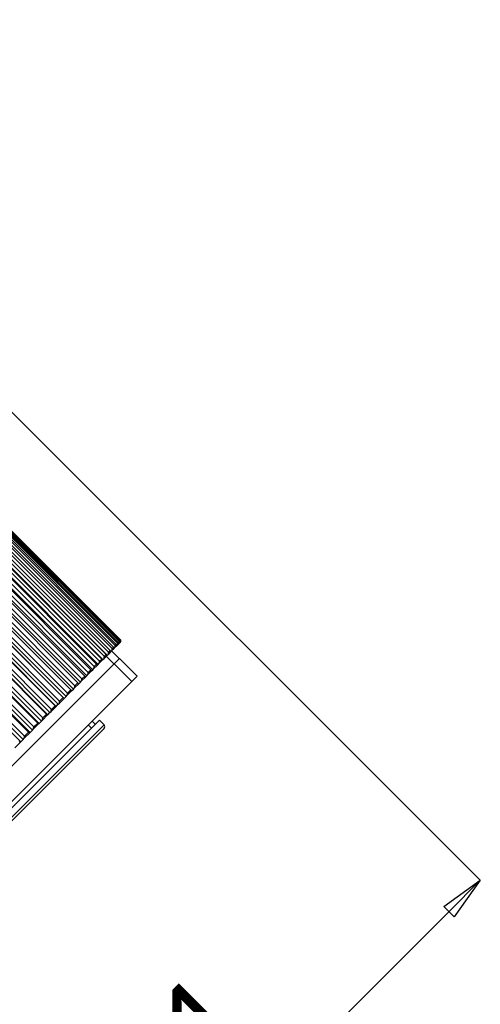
# Model space of a CAD drawing. Header units: millimetres. Extents: x 105 to 699, y 61 to 481.
# Tile 9 of 25: x 369 to 406, y 117 to 196. Entities that reach past the tile are written whole.
import ezdxf

# ---------------------------------------------------------------- set-up
doc = ezdxf.new("R2010")
doc.units = ezdxf.units.MM
doc.header["$PDSIZE"] = -1
doc.linetypes.add('SLD-Solid', pattern=[0])
doc.styles.add('SLDTEXTSTYLE0', font='TXT', dxfattribs={"width": 0.75})
doc.dimstyles.new('SLDDIMSTYLE0', dxfattribs={"dimtxt": 9, "dimasz": 3.556, "dimexe": 0, "dimexo": 0.0625, "dimgap": 2.25, "dimtad": 1, "dimdec": 0, "dimrnd": 1e-09, "dimzin": 12, "dimdsep": 46, "dimtxsty": 'SLDTEXTSTYLE0', "dimblk1": 'CLOSED', "dimblk2": 'CLOSED', "dimsah": 1, "dimcen": 0.09, "dimadec": 0, "dimazin": 3, "dimtfac": 1, "dimtofl": 0, "dimtmove": 0, "dimatfit": 3, "dimldrblk": 'CLOSED', "dimfxl": 1, "dimfrac": 2, "dimtolj": 1, "dimtzin": 12, "dimarcsym": 0})

# ---------------------------------------------------------------- blocks, each defined once
blk = doc.blocks.new('_Closed')
at = {"color": 0, "linetype": 'ByBlock', "lineweight": -2}
for p, q in [((-1, 0.166667), (0, 0)), ((-1, 0.166667), (-1, -0.166667)), ((0, 0), (-1, -0.166667)), ((0, 0), (-1, 0))]:
    blk.add_line(p, q, dxfattribs=at)
blk = doc.blocks.new('_D_4')
at = {"color": 0, "linetype": 'SLD-Solid', "lineweight": -2}
for p, q in [((336.988, 195.495), (405.938, 126.566)), ((300.931, 159.427), (369.881, 90.498)), ((403.424, 124.052), (372.395, 93.013))]:
    blk.add_line(p, q, dxfattribs=at)
at = {"layer": 'Defpoints', "color": 0, "linetype": 'SLD-Solid'}
for p in [(336.944, 195.54), (300.887, 159.472), (369.881, 90.498)]:
    blk.add_point(p, dxfattribs=at)
at = {"color": 0, "linetype": 'SLD-Solid', "lineweight": -2, "xscale": 3.556, "yscale": 3.556, "zscale": 3.556}
for p, rotation in [((405.938, 126.566), 45.00872841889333), ((369.881, 90.498), 225.0087284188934)]:
    blk.add_blockref('_Closed', p, dxfattribs=dict(at, rotation=rotation))
at = {"color": 0, "linetype": 'SLD-Solid', "lineweight": 18, "insert": (379.617, 116.15), "char_height": 9, "attachment_point": 2, "rotation": 45.00873, "style": 'SLDTEXTSTYLE0'}
blk.add_mtext('\\A1;51', dxfattribs=at)

msp = doc.modelspace()

# ---------------------------------------------------------------- linework, layer by layer
at = {"color": 7, "linetype": 'SLD-Solid', "lineweight": 25}
for p, q in [((362.206, 160.23), (376.874, 145.566)), ((376.94, 145.632), (362.272, 160.296)), ((362.343, 160.367), (377.011, 145.703)), ((377.054, 145.747), (362.387, 160.41)), ((362.428, 160.452), (377.096, 145.789)), ((377.117, 145.809), (362.449, 160.472)), ((362.461, 160.485), (377.129, 145.822)), ((377.129, 145.822), (362.462, 160.485)), ((361.241, 159.406), (376.05, 144.601)), ((361.491, 159.514), (376.158, 144.851)), ((376.29, 144.982), (361.622, 159.645)), ((361.779, 159.802), (376.447, 145.139)), ((376.557, 145.249), (361.889, 159.912)), ((362.018, 160.041), (376.686, 145.378)), ((376.774, 145.466), (362.106, 160.129)), ((360.513, 158.678), (375.323, 143.873)), ((360.77, 158.793), (375.437, 144.13)), ((360.9, 159.065), (375.71, 144.26)), ((375.61, 144.302), (360.942, 158.965)), ((361.154, 159.177), (375.821, 144.514)), ((375.974, 144.666), (361.306, 159.329)), ((359.866, 157.889), (374.534, 143.226)), ((374.745, 143.437), (360.077, 158.1)), ((360.081, 158.246), (374.891, 143.441)), ((360.34, 158.363), (375.008, 143.7)), ((375.2, 143.892), (360.532, 158.555)), ((373.709, 142.4), (359.041, 157.064)), ((359.09, 157.254), (373.899, 142.449)), ((359.351, 157.373), (374.018, 142.71)), ((374.247, 142.939), (359.58, 157.602)), ((359.606, 157.77), (374.415, 142.966)), ((373.131, 141.823), (358.464, 156.486)), ((358.534, 156.698), (373.343, 141.893)), ((358.795, 156.817), (373.462, 142.154)), ((357.314, 155.477), (372.123, 140.672)), ((357.572, 155.594), (372.24, 140.931)), ((357.783, 155.946), (372.592, 141.142)), ((372.517, 141.209), (357.85, 155.872)), ((357.941, 156.105), (372.75, 141.3)), ((358.201, 156.223), (372.869, 141.56)), ((356.654, 154.817), (371.463, 140.012)), ((356.91, 154.932), (371.578, 140.269)), ((357.147, 155.31), (371.956, 140.505)), ((371.869, 140.56), (357.202, 155.224)), ((355.782, 153.945), (370.591, 139.14)), ((355.964, 154.127), (370.773, 139.322)), ((356.217, 154.239), (370.885, 139.576)), ((356.479, 154.642), (371.288, 139.837)), ((371.19, 139.881), (356.522, 154.544)), ((355.059, 153.222), (369.868, 138.417)), ((369.746, 138.437), (355.079, 153.1)), ((355.248, 153.41), (370.057, 138.606)), ((355.497, 153.519), (370.165, 138.855)), ((370.481, 139.172), (355.813, 153.835)), ((354.313, 152.475), (369.122, 137.671)), ((354.507, 152.669), (369.316, 137.865)), ((354.752, 152.773), (369.42, 138.11)), ((376.447, 145.139), (376.557, 145.249)), ((376.587, 145.138), (376.672, 145.223)), ((376.79, 145.341), (376.672, 145.223)), ((376.686, 145.378), (376.774, 145.466)), ((376.79, 145.341), (376.863, 145.414)), ((376.951, 145.503), (376.863, 145.414)), ((376.874, 145.566), (376.94, 145.632)), ((377.061, 145.612), (377.003, 145.554)), ((377.011, 145.703), (377.054, 145.747)), ((377.061, 145.612), (377.091, 145.643)), ((377.096, 145.789), (377.117, 145.809)), ((377.119, 145.671), (377.128, 145.679)), ((377.129, 145.681), (377.128, 145.679)), ((377.129, 145.681), (377.129, 145.822)), ((377.129, 145.822), (377.129, 145.822)), ((376.006, 144.557), (375.801, 144.352)), ((375.821, 144.514), (375.974, 144.666)), ((376.588, 143.908), (375.972, 144.523)), ((376.006, 144.557), (376.05, 144.601)), ((376.05, 144.601), (376.14, 144.691)), ((376.316, 144.867), (376.14, 144.691)), ((376.158, 144.851), (376.29, 144.982)), ((376.3, 144.937), (376.343, 144.894)), ((376.316, 144.867), (376.343, 144.894)), ((376.343, 144.894), (376.43, 144.981)), ((377.012, 144.332), (376.396, 144.947)), ((376.578, 145.129), (376.43, 144.981)), ((376.574, 145.151), (376.587, 145.138)), ((376.578, 145.129), (376.587, 145.138)), ((376.597, 143.918), (352.096, 119.409)), ((375.243, 143.794), (374.984, 143.535)), ((375.008, 143.7), (375.2, 143.892)), ((375.243, 143.794), (375.323, 143.873)), ((375.323, 143.873), (375.415, 143.966)), ((375.647, 144.198), (375.415, 143.966)), ((375.437, 144.13), (375.61, 144.302)), ((375.647, 144.198), (375.71, 144.26)), ((375.71, 144.26), (375.801, 144.352)), ((377.022, 144.342), (376.597, 143.918)), ((378.012, 142.504), (376.597, 143.918)), ((378.436, 142.928), (377.022, 144.342)), ((374.302, 142.853), (373.994, 142.544)), ((374.018, 142.71), (374.247, 142.939)), ((374.302, 142.853), (374.415, 142.966)), ((374.415, 142.966), (374.51, 143.06)), ((374.794, 143.345), (374.51, 143.06)), ((374.534, 143.226), (374.745, 143.437)), ((374.794, 143.345), (374.891, 143.441)), ((374.891, 143.441), (374.984, 143.535)), ((378.436, 142.928), (378.012, 142.504)), ((378.012, 142.504), (353.511, 117.995)), ((373.77, 142.32), (373.438, 141.988)), ((373.462, 142.154), (373.709, 142.4)), ((373.77, 142.32), (373.899, 142.449)), ((373.899, 142.449), (373.994, 142.544)), ((372.592, 141.142), (372.75, 141.3)), ((372.75, 141.3), (372.845, 141.395)), ((373.198, 141.748), (372.845, 141.395)), ((372.869, 141.56), (373.131, 141.823)), ((373.198, 141.748), (373.343, 141.893)), ((373.343, 141.893), (373.438, 141.988)), ((371.948, 140.498), (371.555, 140.105)), ((371.578, 140.269), (371.869, 140.56)), ((371.948, 140.498), (371.956, 140.505)), ((371.956, 140.505), (372.123, 140.672)), ((372.123, 140.672), (372.216, 140.766)), ((372.59, 141.14), (372.216, 140.766)), ((372.24, 140.931), (372.517, 141.209)), ((372.59, 141.14), (372.592, 141.142)), ((371.274, 139.824), (370.864, 139.414)), ((370.885, 139.576), (371.19, 139.881)), ((371.274, 139.824), (371.288, 139.837)), ((371.288, 139.837), (371.463, 140.012)), ((371.463, 140.012), (371.555, 140.105)), ((375.419, 139.401), (362.141, 126.119)), ((362.798, 126.026), (375.794, 139.026)), ((370.571, 139.121), (370.146, 138.695)), ((370.165, 138.855), (370.481, 139.172)), ((370.571, 139.121), (370.591, 139.14)), ((370.591, 139.14), (370.773, 139.322)), ((370.773, 139.322), (370.864, 139.414)), ((374.786, 138.768), (374.531, 139.022)), ((375.087, 139.07), (374.833, 139.324)), ((375.794, 139.026), (375.419, 139.401)), ((375.794, 138.744), (362.892, 125.838)), ((369.843, 138.392), (369.403, 137.952)), ((369.42, 138.11), (369.746, 138.437)), ((369.843, 138.392), (369.868, 138.417)), ((369.868, 138.417), (370.057, 138.606)), ((370.057, 138.606), (370.146, 138.695)), ((369.091, 137.639), (368.639, 137.187)), ((369.091, 137.639), (369.122, 137.671)), ((369.122, 137.671), (369.316, 137.865)), ((369.316, 137.865), (369.403, 137.952))]:
    msp.add_line(p, q, dxfattribs=at)
msp.add_arc((375.652, 138.885), 0.2, 315.00873, 45.00873, dxfattribs=at)
for points in [[(376.557, 145.249), (376.561, 145.227), (376.568, 145.187), (376.575, 145.147), (376.578, 145.129)], [(376.672, 145.223), (376.674, 145.252), (376.679, 145.304), (376.684, 145.355), (376.686, 145.378)], [(376.774, 145.466), (376.777, 145.443), (376.782, 145.401), (376.788, 145.36), (376.79, 145.341)], [(376.863, 145.414), (376.865, 145.442), (376.869, 145.493), (376.872, 145.544), (376.874, 145.566)], [(376.94, 145.632), (376.942, 145.608), (376.946, 145.565), (376.95, 145.522), (376.951, 145.503)], [(377.003, 145.554), (377.004, 145.582), (377.007, 145.632), (377.01, 145.682), (377.011, 145.703)], [(377.054, 145.747), (377.056, 145.722), (377.058, 145.677), (377.06, 145.632), (377.061, 145.612)], [(377.091, 145.643), (377.092, 145.67), (377.094, 145.719), (377.095, 145.767), (377.096, 145.789)], [(377.117, 145.809), (377.117, 145.783), (377.118, 145.737), (377.119, 145.691), (377.119, 145.671)], [(377.128, 145.679), (377.128, 145.706), (377.129, 145.753), (377.129, 145.801), (377.129, 145.822)], [(375.801, 144.352), (375.805, 144.382), (375.812, 144.436), (375.818, 144.49), (375.821, 144.514)], [(375.974, 144.666), (375.98, 144.646), (375.99, 144.609), (376.001, 144.573), (376.006, 144.557)], [(376.14, 144.691), (376.143, 144.72), (376.149, 144.774), (376.156, 144.827), (376.158, 144.851)], [(376.29, 144.982), (376.295, 144.961), (376.304, 144.922), (376.312, 144.884), (376.316, 144.867)], [(376.43, 144.981), (376.433, 145.011), (376.439, 145.063), (376.444, 145.116), (376.447, 145.139)], [(374.984, 143.535), (374.989, 143.566), (374.996, 143.621), (375.004, 143.676), (375.008, 143.7)], [(375.2, 143.892), (375.208, 143.874), (375.222, 143.841), (375.237, 143.808), (375.243, 143.794)], [(375.415, 143.966), (375.419, 143.996), (375.427, 144.051), (375.434, 144.106), (375.437, 144.13)], [(375.61, 144.302), (375.617, 144.283), (375.63, 144.248), (375.642, 144.214), (375.647, 144.198)], [(374.247, 142.939), (374.258, 142.923), (374.276, 142.894), (374.294, 142.865), (374.302, 142.853)], [(374.51, 143.06), (374.514, 143.091), (374.522, 143.146), (374.53, 143.202), (374.534, 143.226)], [(374.745, 143.437), (374.754, 143.42), (374.771, 143.389), (374.787, 143.358), (374.794, 143.345)], [(373.438, 141.988), (373.443, 142.019), (373.451, 142.074), (373.459, 142.13), (373.462, 142.154)], [(373.709, 142.4), (373.72, 142.385), (373.74, 142.358), (373.761, 142.332), (373.77, 142.32)], [(373.994, 142.544), (373.998, 142.575), (374.007, 142.63), (374.015, 142.686), (374.018, 142.71)], [(372.845, 141.395), (372.849, 141.426), (372.857, 141.481), (372.865, 141.536), (372.869, 141.56)], [(373.131, 141.823), (373.144, 141.809), (373.166, 141.784), (373.188, 141.759), (373.198, 141.748)], [(371.869, 140.56), (371.884, 140.549), (371.91, 140.528), (371.936, 140.507), (371.948, 140.498)], [(372.216, 140.766), (372.221, 140.797), (372.229, 140.852), (372.236, 140.907), (372.24, 140.931)], [(372.517, 141.209), (372.531, 141.196), (372.555, 141.173), (372.579, 141.15), (372.59, 141.14)], [(371.19, 139.881), (371.205, 139.87), (371.234, 139.851), (371.262, 139.832), (371.274, 139.824)], [(371.555, 140.105), (371.56, 140.136), (371.567, 140.19), (371.574, 140.245), (371.578, 140.269)], [(370.481, 139.172), (370.498, 139.162), (370.528, 139.145), (370.558, 139.128), (370.571, 139.121)], [(370.864, 139.414), (370.868, 139.444), (370.875, 139.498), (370.882, 139.552), (370.885, 139.576)], [(369.403, 137.952), (369.406, 137.982), (369.412, 138.034), (369.417, 138.087), (369.42, 138.11)], [(369.746, 138.437), (369.764, 138.428), (369.797, 138.413), (369.829, 138.398), (369.843, 138.392)], [(370.146, 138.695), (370.149, 138.725), (370.156, 138.778), (370.162, 138.832), (370.165, 138.855)], [(368.989, 137.679), (369.008, 137.672), (369.042, 137.658), (369.076, 137.645), (369.091, 137.639)]]:
    msp.add_open_spline(points, degree=3, knots=[0, 0, 0, 0, 0.56, 1, 1, 1, 1], dxfattribs=at)

# ---------------------------------------------------------------- dimensions: what is measured, and where the dimension line sits
at = {"color": 5, "linetype": 'SLD-Solid', "lineweight": 18}
dim = msp.add_linear_dim(base=(369.881, 90.498), p1=(336.944, 195.54), p2=(300.887, 159.472), angle=45.00873, dimstyle='SLDDIMSTYLE0', dxfattribs=at)
dim.commit()
dim.dimension.update_dxf_attribs({"geometry": '_D_4', "text_midpoint": (387.573, 108.196), "dimtype": 160})

doc.saveas('drawing.dxf')
